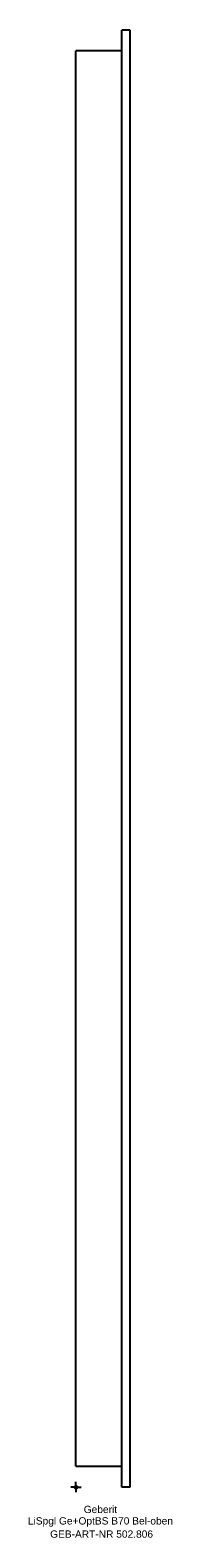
# Model space of a CAD drawing. Header units: millimetres. Extents: x -22 to 46, y -24 to 700.
import ezdxf
from ezdxf.enums import TextEntityAlignment as Align

# ---------------------------------------------------------------- set-up
doc = ezdxf.new("R2010")
doc.units = ezdxf.units.MM
doc.layers.get('0').update_dxf_attribs({"linetype": 'CONTINUOUS'})
for name, color, linetype, lineweight in [('Arbeitspunkt(DIN)', 7, 'CONTINUOUS', 25), ('GEB-ART-NR', 1, 'CONTINUOUS', 18), ('GEB-BEZUG', 2, 'CONTINUOUS', 25), ('GEB-TEXT', 5, 'CONTINUOUS', 18)]:
    doc.layers.add(name, color=color, linetype=linetype, lineweight=lineweight)
doc.layers.add('GEB-KONTUR-A', color=5, linetype='CONTINUOUS')
doc.styles.get("Standard").update_dxf_attribs({"font": 'arial.ttf'})

# ---------------------------------------------------------------- blocks, each defined once
blk = doc.blocks.new('Einfügepunkt')
at = {"layer": 'GEB-BEZUG'}
for p, q in [((-0.71, -0.71), (0.71, 0.71)), ((-0.71, 0.71), (0.71, -0.71))]:
    blk.add_line(p, q, dxfattribs=at)

msp = doc.modelspace()

# ---------------------------------------------------------------- linework, layer by layer
at = {"layer": 'Arbeitspunkt(DIN)', "ltscale": 5}
for q in [(-2.5, 0), (0, 2.5), (0, -2.5), (2.5, 0)]:
    msp.add_line((0, 0), q, dxfattribs=at)
at = {"layer": 'GEB-KONTUR-A', "ltscale": 5}
for p, q in [((22, 0), (22, 700)), ((26, 700), (22, 700)), ((26, 0), (26, 700)), ((22, 690), (0, 690)), ((0, 687), (0, 690)), ((0, 13), (0, 687)), ((0, 10), (0, 13)), ((0, 10), (22, 10)), ((26, 0), (22, 0))]:
    msp.add_line(p, q, dxfattribs=at)

# ---------------------------------------------------------------- block references
at = {"ltscale": 5}
msp.add_blockref('Einfügepunkt', (0, 0), dxfattribs=at)

# ---------------------------------------------------------------- texts
at = {"layer": 'GEB-ART-NR'}
msp.add_text('GEB-ART-NR 502.806', height=3.5, dxfattribs=at).set_placement((12.3, -24.34), align=Align.CENTER)
at = {"layer": 'GEB-TEXT'}
for s, p in [('LiSpgl Ge+OptBS B70 Bel-oben', (11.75, -18)), ('Geberit', (11.75, -12.5))]:
    msp.add_text(s, height=3.5, dxfattribs=at).set_placement(p, align=Align.CENTER)

doc.saveas('drawing.dxf')
